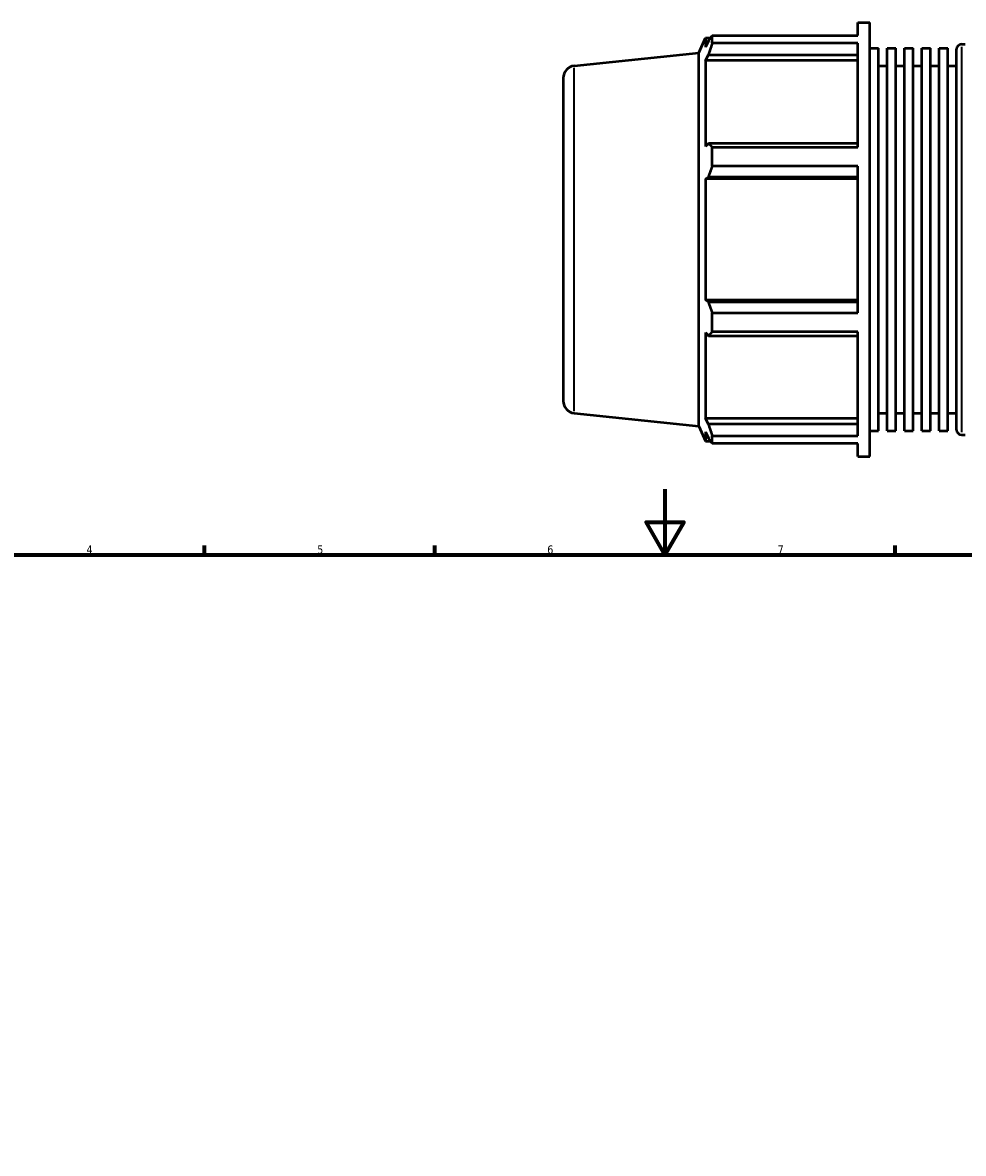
# Model space of a CAD drawing. Header units: millimetres. Extents: x -163 to 1385, y -62 to 968.
# Tile 5 of 8: x 225 to 511, y 392 to 736. Entities that reach past the tile are written whole.
import ezdxf

# ---------------------------------------------------------------- set-up
doc = ezdxf.new("R2010")
doc.units = ezdxf.units.MM
for name, color, linetype, lineweight in [('Border (ISO)', 7, 'Continuous', 70), ('Visible (ISO)', 7, 'Continuous', 50), ('Visible Narrow (ISO)', 7, 'Continuous', 35)]:
    doc.layers.add(name, color=color, linetype=linetype, lineweight=lineweight)
doc.styles.add('Note Text (ISO)', font='tahoma.ttf')

# ---------------------------------------------------------------- blocks, each defined once
blk = doc.blocks.new('Borders Default Border')
at = {"layer": 'Border (ISO)'}
for p, q in [((280.33, 574), (280.33, 576.9)), ((350.42, 574), (350.42, 576.9)), ((490.58, 574), (490.58, 576.9))]:
    blk.add_line(p, q, dxfattribs=at)
at = {"layer": 'Border (ISO)', "flags": 128}
for points in [[(420.5, 594), (420.5, 574), (414.73, 584), (426.27, 584), (420.5, 574)], [(20, 20), (20, 574), (821, 574), (821, 20), (20, 20)]]:
    blk.add_lwpolyline(points, dxfattribs=at)
at = {"layer": 'Border (ISO)', "color": 232, "true_color": 0xca0064, "char_height": 2.5, "attachment_point": 7, "style": 'Note Text (ISO)'}
for s, insert in [('4', (244.42, 574.4)), ('5', (314.64, 574.35)), ('6', (384.66, 574.35)), ('7', (454.77, 574.4))]:
    blk.add_mtext(s, dxfattribs=dict(at, insert=insert))

msp = doc.modelspace()

# ---------------------------------------------------------------- linework, layer by layer
at = {"layer": 'Visible (ISO)'}
for p, q in [((479.224, 732.084), (479.224, 735.982)), ((479.224, 735.982), (482.837, 735.982)), ((482.837, 603.982), (482.837, 735.982)), ((430.817, 726.822), (432.839, 731.362)), ((432.839, 731.362), (432.839, 728.521)), ((432.839, 731.362), (434.383, 731.362)), ((433.72, 730.41), (432.839, 728.521)), ((434.896, 732.084), (479.224, 732.084)), ((434.896, 729.697), (434.896, 732.084)), ((479.224, 729.697), (434.896, 729.697)), ((479.224, 698.092), (479.224, 729.697)), ((392.889, 722.835), (430.817, 726.822)), ((430.817, 613.143), (430.817, 726.822)), ((432.839, 724.427), (433.72, 726.183)), ((433.72, 726.183), (479.224, 726.183)), ((482.837, 728.194), (485.479, 728.194)), ((485.479, 611.77), (485.479, 728.194)), ((488.122, 611.77), (488.122, 728.194)), ((488.122, 728.194), (490.764, 728.194)), ((490.764, 611.77), (490.764, 728.194)), ((493.406, 611.77), (493.406, 728.194)), ((493.406, 728.194), (496.048, 728.194)), ((496.048, 611.77), (496.048, 728.194)), ((498.691, 611.77), (498.691, 728.194)), ((498.691, 728.194), (501.333, 728.194)), ((501.333, 611.77), (501.333, 728.194)), ((503.975, 611.77), (503.975, 728.194)), ((503.975, 728.194), (506.618, 728.194)), ((506.618, 611.77), (506.618, 728.194)), ((509.26, 612.082), (509.26, 727.882)), ((510.76, 729.382), (511.888, 729.382)), ((479.224, 724.427), (432.839, 724.427)), ((432.839, 724.427), (432.839, 698.324)), ((485.479, 722.782), (488.122, 722.782)), ((490.764, 722.782), (493.406, 722.782)), ((496.048, 722.782), (498.691, 722.782)), ((501.333, 722.782), (503.975, 722.782)), ((506.618, 722.782), (509.26, 722.782)), ((389.531, 719.106), (389.531, 620.859)), ((433.72, 699.239), (432.839, 698.324)), ((479.224, 699.239), (433.72, 699.239)), ((434.896, 698.092), (479.224, 698.092)), ((434.896, 692.33), (434.896, 698.092)), ((479.224, 692.33), (434.896, 692.33)), ((479.224, 647.634), (479.224, 692.33)), ((432.839, 688.44), (433.72, 689.035)), ((479.224, 688.44), (432.839, 688.44)), ((432.839, 688.44), (432.839, 651.525)), ((433.72, 689.035), (479.224, 689.035)), ((479.224, 651.525), (432.839, 651.525)), ((433.72, 650.93), (432.839, 651.525)), ((479.224, 650.93), (433.72, 650.93)), ((434.896, 647.634), (479.224, 647.634)), ((434.896, 641.873), (434.896, 647.634)), ((432.839, 641.64), (432.839, 615.538)), ((432.839, 641.64), (433.72, 640.726)), ((433.72, 640.726), (479.224, 640.726)), ((479.224, 641.873), (434.896, 641.873)), ((479.224, 610.268), (479.224, 641.873)), ((392.889, 617.129), (430.817, 613.143)), ((485.479, 617.182), (488.122, 617.182)), ((490.764, 617.182), (493.406, 617.182)), ((496.048, 617.182), (498.691, 617.182)), ((501.333, 617.182), (503.975, 617.182)), ((506.618, 617.182), (509.26, 617.182)), ((430.817, 613.143), (432.839, 608.602)), ((433.72, 613.781), (432.839, 615.538)), ((479.224, 615.538), (432.839, 615.538)), ((479.224, 613.781), (433.72, 613.781)), ((432.839, 611.443), (432.839, 608.602)), ((432.839, 611.443), (433.72, 609.555)), ((434.896, 610.268), (479.224, 610.268)), ((434.896, 607.881), (434.896, 610.268)), ((482.837, 611.77), (485.479, 611.77)), ((488.122, 611.77), (490.764, 611.77)), ((493.406, 611.77), (496.048, 611.77)), ((498.691, 611.77), (501.333, 611.77)), ((503.975, 611.77), (506.618, 611.77)), ((510.76, 610.582), (511.888, 610.582)), ((432.839, 608.602), (434.383, 608.602)), ((479.224, 607.881), (434.896, 607.881)), ((479.224, 603.982), (479.224, 607.881)), ((479.224, 603.982), (482.837, 603.982))]:
    msp.add_line(p, q, dxfattribs=at)
for centre, radius, start, end in [((510.76, 727.882), 1.5, 90, 180), ((393.281, 719.106), 3.75, 96, 180), ((393.281, 620.859), 3.75, 180, 264), ((510.76, 612.082), 1.5, 180, 270)]:
    msp.add_arc(centre, radius, start, end, dxfattribs=at)
for points, weights in [([(433.72, 730.41), (434.284, 731.23), (434.896, 732.084)], [1.00237310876, 1.00159474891, 1]), ([(434.896, 729.697), (434.284, 727.904), (433.72, 726.183)], [1, 1.00159474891, 1.00237310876]), ([(433.72, 699.239), (434.284, 698.677), (434.896, 698.092)], [1.00237310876, 1.00159474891, 1]), ([(434.896, 692.33), (434.284, 690.649), (433.72, 689.035)], [1, 1.00159474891, 1.00237310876]), ([(433.72, 650.93), (434.284, 649.316), (434.896, 647.634)], [1.00237310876, 1.00159474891, 1]), ([(434.896, 641.873), (434.284, 641.288), (433.72, 640.726)], [1, 1.00159474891, 1.00237310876]), ([(433.72, 613.781), (434.284, 612.06), (434.896, 610.268)], [1.00237310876, 1.00159474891, 1]), ([(434.896, 607.881), (434.284, 608.735), (433.72, 609.555)], [1, 1.00159474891, 1.00237310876])]:
    msp.add_rational_spline(points, weights, degree=2, dxfattribs=at)
at = {"layer": 'Visible Narrow (ISO)'}
for p, q in [((510.76, 728.651), (510.76, 611.314)), ((392.889, 617.78), (392.889, 722.185))]:
    msp.add_line(p, q, dxfattribs=at)

# ---------------------------------------------------------------- block references
msp.add_blockref('Borders Default Border', (0, 0))

doc.saveas('drawing.dxf')
